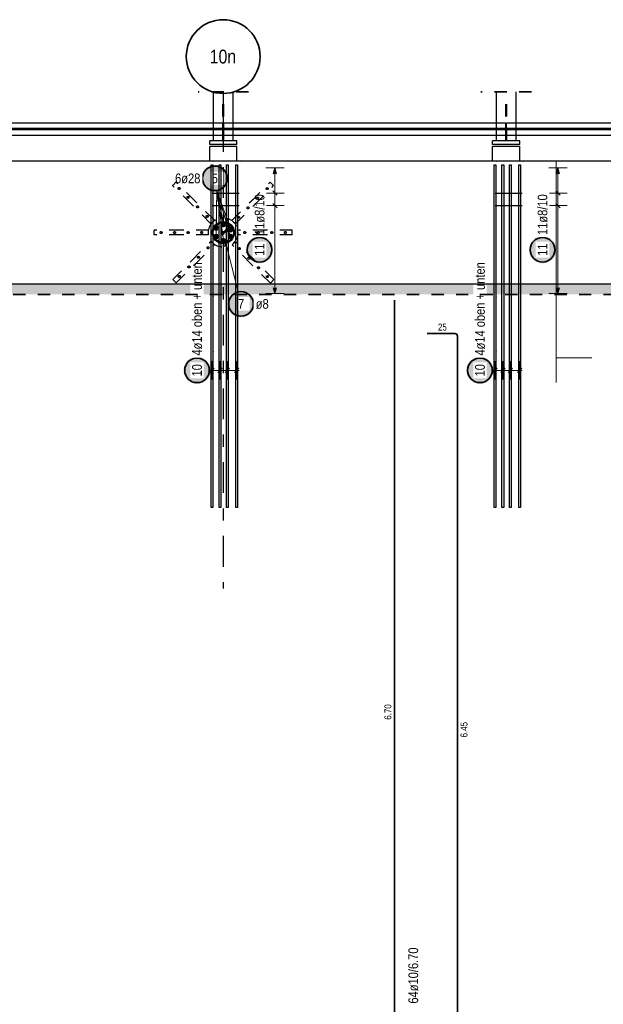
# Model space of a CAD drawing. Header units: millimetres. Extents: x -48 to 49.2, y -6.2 to 26.4.
# Tile 28 of 53: x 15.1 to 19.8, y 11.8 to 19.9. Entities that reach past the tile are written whole.
import ezdxf
from ezdxf.enums import TextEntityAlignment as Align

# ---------------------------------------------------------------- set-up
doc = ezdxf.new("R2010")
doc.units = ezdxf.units.MM
doc.linetypes.add('DASHDOTX2', pattern=[2, 1, -0.5, 0, -0.5])
doc.linetypes.add('HIDDEN', pattern=[0.375, 0.25, -0.125])
for name, color, linetype, lineweight in [('Achsen', 7, 'Continuous', 20), ('Mattenbewehrung', 7, 'Continuous', 20), ('Schraffuren', 7, 'Continuous', 20)]:
    doc.layers.add(name, color=color, linetype=linetype, lineweight=lineweight)
doc.styles.add('Arial Narrow', font='ARIALN.TTF')

msp = doc.modelspace()

# ---------------------------------------------------------------- hatches: boundary and pattern name
at = {"lineweight": 50, "true_color": 0xffffff}
msp.add_hatch(color=7, dxfattribs=at).paths.add_polyline_path([(16.795896, 18.559989), (16.795829, 18.563828), (16.795628, 18.567662), (16.795293, 18.571487), (16.794825, 18.575298), (16.794224, 18.57909), (16.793492, 18.582859), (16.792628, 18.5866), (16.791634, 18.590309), (16.790512, 18.59398), (16.789262, 18.597611), (16.787886, 18.601195), (16.786386, 18.60473), (16.784763, 18.608209), (16.78302, 18.61163), (16.781158, 18.614989), (16.779181, 18.61828), (16.77709, 18.6215), (16.774887, 18.624645), (16.772577, 18.627711), (16.77016, 18.630695), (16.767642, 18.633593), (16.765023, 18.636401), (16.762308, 18.639116), (16.7595, 18.641734), (16.756602, 18.644253), (16.753618, 18.64667), (16.750552, 18.64898), (16.747407, 18.651183), (16.744187, 18.653274), (16.740896, 18.655251), (16.737537, 18.657113), (16.734116, 18.658856), (16.730637, 18.660479), (16.727102, 18.661979), (16.723518, 18.663355), (16.719887, 18.664605), (16.716216, 18.665727), (16.712507, 18.666721), (16.708766, 18.667585), (16.704997, 18.668317), (16.701205, 18.668918), (16.697394, 18.669386), (16.693569, 18.669721), (16.689735, 18.669922), (16.685896, 18.669989), (16.682057, 18.669922), (16.678222, 18.669721), (16.674397, 18.669386), (16.670587, 18.668918), (16.666794, 18.668317), (16.663025, 18.667585), (16.659284, 18.666721), (16.655575, 18.665727), (16.651904, 18.664605), (16.648273, 18.663355), (16.644689, 18.661979), (16.641155, 18.660479), (16.637675, 18.658856), (16.634254, 18.657113), (16.630896, 18.655251), (16.627604, 18.653274), (16.624384, 18.651183), (16.621239, 18.64898), (16.618173, 18.64667), (16.615189, 18.644253), (16.612291, 18.641734), (16.609483, 18.639116), (16.606768, 18.636401), (16.60415, 18.633593), (16.601631, 18.630695), (16.599214, 18.627711), (16.596904, 18.624645), (16.594701, 18.6215), (16.59261, 18.61828), (16.590633, 18.614989), (16.588771, 18.61163), (16.587028, 18.608209), (16.585406, 18.60473), (16.583905, 18.601195), (16.582529, 18.597611), (16.581279, 18.59398), (16.580157, 18.590309), (16.579163, 18.5866), (16.578299, 18.582859), (16.577567, 18.57909), (16.576966, 18.575298), (16.576498, 18.571487), (16.576164, 18.567662), (16.575963, 18.563828), (16.575896, 18.559989), (16.575963, 18.55615), (16.576164, 18.552315), (16.576498, 18.54849), (16.576966, 18.54468), (16.577567, 18.540887), (16.578299, 18.537118), (16.579163, 18.533377), (16.580157, 18.529668), (16.581279, 18.525997), (16.582529, 18.522366), (16.583905, 18.518782), (16.585406, 18.515248), (16.587028, 18.511768), (16.588771, 18.508347), (16.590633, 18.504989), (16.59261, 18.501697), (16.594701, 18.498477), (16.596904, 18.495332), (16.599214, 18.492266), (16.601631, 18.489282), (16.60415, 18.486384), (16.606768, 18.483576), (16.609483, 18.480861), (16.612291, 18.478243), (16.615189, 18.475724), (16.618173, 18.473307), (16.621239, 18.470997), (16.624384, 18.468794), (16.627604, 18.466703), (16.630896, 18.464726), (16.634254, 18.462864), (16.637675, 18.461121), (16.641155, 18.459499), (16.644689, 18.457998), (16.648273, 18.456622), (16.651904, 18.455372), (16.655575, 18.45425), (16.659284, 18.453256), (16.663025, 18.452392), (16.666794, 18.45166), (16.670587, 18.451059), (16.674397, 18.450591), (16.678222, 18.450257), (16.682057, 18.450056), (16.685896, 18.449989), (16.689735, 18.450056), (16.693569, 18.450257), (16.697394, 18.450591), (16.701205, 18.451059), (16.704997, 18.45166), (16.708766, 18.452392), (16.712507, 18.453256), (16.716216, 18.45425), (16.719887, 18.455372), (16.723518, 18.456622), (16.727102, 18.457998), (16.730637, 18.459499), (16.734116, 18.461121), (16.737537, 18.462864), (16.740896, 18.464726), (16.744187, 18.466703), (16.747407, 18.468794), (16.750552, 18.470997), (16.753618, 18.473307), (16.756602, 18.475724), (16.7595, 18.478243), (16.762308, 18.480861), (16.765023, 18.483576), (16.767642, 18.486384), (16.77016, 18.489282), (16.772577, 18.492266), (16.774887, 18.495332), (16.77709, 18.498477), (16.779181, 18.501697), (16.781158, 18.504989), (16.78302, 18.508347), (16.784763, 18.511768), (16.786386, 18.515248), (16.787886, 18.518782), (16.789262, 18.522366), (16.790512, 18.525997), (16.791634, 18.529668), (16.792628, 18.533377), (16.793492, 18.537118), (16.794224, 18.540887), (16.794825, 18.54468), (16.795293, 18.54849), (16.795628, 18.552315)])
at = {"lineweight": 25, "true_color": 0xffffff}
for points in [[(17.008403, 17.53866), (17.008336, 17.542499), (17.008135, 17.546333), (17.0078, 17.550158), (17.007333, 17.553969), (17.006732, 17.557761), (17.005999, 17.56153), (17.005136, 17.565271), (17.004142, 17.56898), (17.003019, 17.572652), (17.001769, 17.576282), (17.000393, 17.579866), (16.998893, 17.583401), (16.99727, 17.586881), (16.995527, 17.590302), (16.993666, 17.59366), (16.991688, 17.596951), (16.989597, 17.600171), (16.987395, 17.603316), (16.985084, 17.606382), (16.982668, 17.609366), (16.980149, 17.612264), (16.97753, 17.615072), (16.974816, 17.617787), (16.972007, 17.620406), (16.96911, 17.622925), (16.966126, 17.625341), (16.963059, 17.627652), (16.959914, 17.629854), (16.956694, 17.631945), (16.953403, 17.633922), (16.950045, 17.635784), (16.946624, 17.637527), (16.943144, 17.63915), (16.93961, 17.64065), (16.936025, 17.642026), (16.932395, 17.643276), (16.928723, 17.644398), (16.925014, 17.645392), (16.921273, 17.646256), (16.917504, 17.646989), (16.913712, 17.647589), (16.909901, 17.648057), (16.906076, 17.648392), (16.902242, 17.648593), (16.898403, 17.64866), (16.894564, 17.648593), (16.89073, 17.648392), (16.886905, 17.648057), (16.883094, 17.647589), (16.879302, 17.646989), (16.875533, 17.646256), (16.871792, 17.645392), (16.868083, 17.644398), (16.864411, 17.643276), (16.860781, 17.642026), (16.857196, 17.64065), (16.853662, 17.63915), (16.850182, 17.637527), (16.846761, 17.635784), (16.843403, 17.633922), (16.840112, 17.631945), (16.836892, 17.629854), (16.833747, 17.627652), (16.83068, 17.625341), (16.827696, 17.622925), (16.824799, 17.620406), (16.821991, 17.617787), (16.819276, 17.615072), (16.816657, 17.612264), (16.814138, 17.609366), (16.811722, 17.606382), (16.809411, 17.603316), (16.807209, 17.600171), (16.805118, 17.596951), (16.80314, 17.59366), (16.801279, 17.590302), (16.799536, 17.586881), (16.797913, 17.583401), (16.796413, 17.579866), (16.795037, 17.576282), (16.793787, 17.572652), (16.792664, 17.56898), (16.791671, 17.565271), (16.790807, 17.56153), (16.790074, 17.557761), (16.789474, 17.553969), (16.789006, 17.550158), (16.788671, 17.546333), (16.78847, 17.542499), (16.788403, 17.53866), (16.78847, 17.534821), (16.788671, 17.530986), (16.789006, 17.527162), (16.789474, 17.523351), (16.790074, 17.519558), (16.790807, 17.515789), (16.791671, 17.512048), (16.792664, 17.50834), (16.793787, 17.504668), (16.795037, 17.501037), (16.796413, 17.497453), (16.797913, 17.493919), (16.799536, 17.490439), (16.801279, 17.487018), (16.80314, 17.48366), (16.805118, 17.480369), (16.807209, 17.477148), (16.809411, 17.474003), (16.811722, 17.470937), (16.814138, 17.467953), (16.816657, 17.465055), (16.819276, 17.462247), (16.821991, 17.459532), (16.824799, 17.456914), (16.827696, 17.454395), (16.83068, 17.451978), (16.833747, 17.449668), (16.836892, 17.447466), (16.840112, 17.445374), (16.843403, 17.443397), (16.846761, 17.441535), (16.850182, 17.439792), (16.853662, 17.43817), (16.857196, 17.436669), (16.860781, 17.435293), (16.864411, 17.434043), (16.868083, 17.432921), (16.871792, 17.431927), (16.875533, 17.431063), (16.879302, 17.430331), (16.883094, 17.42973), (16.886905, 17.429262), (16.89073, 17.428928), (16.894564, 17.428727), (16.898403, 17.42866), (16.902242, 17.428727), (16.906076, 17.428928), (16.909901, 17.429262), (16.913712, 17.42973), (16.917504, 17.430331), (16.921273, 17.431063), (16.925014, 17.431927), (16.928723, 17.432921), (16.932395, 17.434043), (16.936025, 17.435293), (16.93961, 17.436669), (16.943144, 17.43817), (16.946624, 17.439792), (16.950045, 17.441535), (16.953403, 17.443397), (16.956694, 17.445374), (16.959914, 17.447466), (16.963059, 17.449668), (16.966126, 17.451978), (16.96911, 17.454395), (16.972007, 17.456914), (16.974816, 17.459532), (16.97753, 17.462247), (16.980149, 17.465055), (16.982668, 17.467953), (16.985084, 17.470937), (16.987395, 17.474003), (16.989597, 17.477148), (16.991688, 17.480369), (16.993666, 17.48366), (16.995527, 17.487018), (16.99727, 17.490439), (16.998893, 17.493919), (17.000393, 17.497453), (17.001769, 17.501037), (17.003019, 17.504668), (17.004142, 17.50834), (17.005136, 17.512048), (17.005999, 17.515789), (17.006732, 17.519558), (17.007333, 17.523351), (17.0078, 17.527162), (17.008135, 17.530986)], [(16.650809, 16.998119), (16.650742, 17.001958), (16.650541, 17.005792), (16.650207, 17.009617), (16.649739, 17.013428), (16.649138, 17.01722), (16.648405, 17.020989), (16.647542, 17.02473), (16.646548, 17.028439), (16.645425, 17.032111), (16.644175, 17.035741), (16.642799, 17.039326), (16.641299, 17.04286), (16.639676, 17.04634), (16.637933, 17.049761), (16.636072, 17.053119), (16.634094, 17.05641), (16.632003, 17.05963), (16.629801, 17.062775), (16.62749, 17.065842), (16.625074, 17.068826), (16.622555, 17.071723), (16.619936, 17.074531), (16.617222, 17.077246), (16.614413, 17.079865), (16.611516, 17.082384), (16.608532, 17.0848), (16.605465, 17.087111), (16.60232, 17.089313), (16.5991, 17.091404), (16.595809, 17.093382), (16.592451, 17.095243), (16.58903, 17.096986), (16.58555, 17.098609), (16.582016, 17.100109), (16.578431, 17.101485), (16.574801, 17.102735), (16.571129, 17.103858), (16.567421, 17.104851), (16.563679, 17.105715), (16.55991, 17.106448), (16.556118, 17.107048), (16.552307, 17.107516), (16.548482, 17.107851), (16.544648, 17.108052), (16.540809, 17.108119), (16.53697, 17.108052), (16.533136, 17.107851), (16.529311, 17.107516), (16.5255, 17.107048), (16.521708, 17.106448), (16.517939, 17.105715), (16.514198, 17.104851), (16.510489, 17.103858), (16.506817, 17.102735), (16.503187, 17.101485), (16.499602, 17.100109), (16.496068, 17.098609), (16.492588, 17.096986), (16.489167, 17.095243), (16.485809, 17.093382), (16.482518, 17.091404), (16.479298, 17.089313), (16.476153, 17.087111), (16.473086, 17.0848), (16.470102, 17.082384), (16.467205, 17.079865), (16.464397, 17.077246), (16.461682, 17.074531), (16.459063, 17.071723), (16.456544, 17.068826), (16.454128, 17.065842), (16.451817, 17.062775), (16.449615, 17.05963), (16.447524, 17.05641), (16.445546, 17.053119), (16.443685, 17.049761), (16.441942, 17.04634), (16.440319, 17.04286), (16.438819, 17.039326), (16.437443, 17.035741), (16.436193, 17.032111), (16.43507, 17.028439), (16.434077, 17.02473), (16.433213, 17.020989), (16.43248, 17.01722), (16.43188, 17.013428), (16.431412, 17.009617), (16.431077, 17.005792), (16.430876, 17.001958), (16.430809, 16.998119), (16.430876, 16.99428), (16.431077, 16.990446), (16.431412, 16.986621), (16.43188, 16.98281), (16.43248, 16.979018), (16.433213, 16.975249), (16.434077, 16.971508), (16.43507, 16.967799), (16.436193, 16.964127), (16.437443, 16.960497), (16.438819, 16.956912), (16.440319, 16.953378), (16.441942, 16.949898), (16.443685, 16.946477), (16.445546, 16.943119), (16.447524, 16.939828), (16.449615, 16.936608), (16.451817, 16.933463), (16.454128, 16.930396), (16.456544, 16.927412), (16.459063, 16.924515), (16.461682, 16.921707), (16.464397, 16.918992), (16.467205, 16.916373), (16.470102, 16.913854), (16.473086, 16.911438), (16.476153, 16.909127), (16.479298, 16.906925), (16.482518, 16.904834), (16.485809, 16.902856), (16.489167, 16.900995), (16.492588, 16.899252), (16.496068, 16.897629), (16.499602, 16.896129), (16.503187, 16.894753), (16.506817, 16.893503), (16.510489, 16.89238), (16.514198, 16.891386), (16.517939, 16.890523), (16.521708, 16.88979), (16.5255, 16.889189), (16.529311, 16.888722), (16.533136, 16.888387), (16.53697, 16.888186), (16.540809, 16.888119), (16.544648, 16.888186), (16.548482, 16.888387), (16.552307, 16.888722), (16.556118, 16.889189), (16.55991, 16.88979), (16.563679, 16.890523), (16.567421, 16.891386), (16.571129, 16.89238), (16.574801, 16.893503), (16.578431, 16.894753), (16.582016, 16.896129), (16.58555, 16.897629), (16.58903, 16.899252), (16.592451, 16.900995), (16.595809, 16.902856), (16.5991, 16.904834), (16.60232, 16.906925), (16.605465, 16.909127), (16.608532, 16.911438), (16.611516, 16.913854), (16.614413, 16.916373), (16.617222, 16.918992), (16.619936, 16.921707), (16.622555, 16.924515), (16.625074, 16.927412), (16.62749, 16.930396), (16.629801, 16.933463), (16.632003, 16.936608), (16.634094, 16.939828), (16.636072, 16.943119), (16.637933, 16.946477), (16.639676, 16.949898), (16.641299, 16.953378), (16.642799, 16.956912), (16.644175, 16.960497), (16.645425, 16.964127), (16.646548, 16.967799), (16.647542, 16.971508), (16.648405, 16.975249), (16.649138, 16.979018), (16.649739, 16.98281), (16.650207, 16.986621), (16.650541, 16.990446)], [(18.950805, 16.998119), (18.950738, 17.001958), (18.950537, 17.005792), (18.950203, 17.009617), (18.949735, 17.013428), (18.949134, 17.01722), (18.948402, 17.020989), (18.947538, 17.02473), (18.946544, 17.028439), (18.945422, 17.032111), (18.944172, 17.035741), (18.942796, 17.039326), (18.941295, 17.04286), (18.939673, 17.04634), (18.93793, 17.049761), (18.936068, 17.053119), (18.934091, 17.05641), (18.931999, 17.05963), (18.929797, 17.062775), (18.927487, 17.065842), (18.92507, 17.068826), (18.922551, 17.071723), (18.919933, 17.074531), (18.917218, 17.077246), (18.91441, 17.079865), (18.911512, 17.082384), (18.908528, 17.0848), (18.905462, 17.087111), (18.902317, 17.089313), (18.899096, 17.091404), (18.895805, 17.093382), (18.892447, 17.095243), (18.889026, 17.096986), (18.885546, 17.098609), (18.882012, 17.100109), (18.878428, 17.101485), (18.874797, 17.102735), (18.871125, 17.103858), (18.867417, 17.104851), (18.863676, 17.105715), (18.859907, 17.106448), (18.856114, 17.107048), (18.852303, 17.107516), (18.848479, 17.107851), (18.844644, 17.108052), (18.840805, 17.108119), (18.836966, 17.108052), (18.833132, 17.107851), (18.829307, 17.107516), (18.825496, 17.107048), (18.821704, 17.106448), (18.817935, 17.105715), (18.814194, 17.104851), (18.810485, 17.103858), (18.806813, 17.102735), (18.803183, 17.101485), (18.799599, 17.100109), (18.796064, 17.098609), (18.792585, 17.096986), (18.789163, 17.095243), (18.785805, 17.093382), (18.782514, 17.091404), (18.779294, 17.089313), (18.776149, 17.087111), (18.773083, 17.0848), (18.770099, 17.082384), (18.767201, 17.079865), (18.764393, 17.077246), (18.761678, 17.074531), (18.759059, 17.071723), (18.75654, 17.068826), (18.754124, 17.065842), (18.751813, 17.062775), (18.749611, 17.05963), (18.74752, 17.05641), (18.745543, 17.053119), (18.743681, 17.049761), (18.741938, 17.04634), (18.740315, 17.04286), (18.738815, 17.039326), (18.737439, 17.035741), (18.736189, 17.032111), (18.735067, 17.028439), (18.734073, 17.02473), (18.733209, 17.020989), (18.732476, 17.01722), (18.731876, 17.013428), (18.731408, 17.009617), (18.731073, 17.005792), (18.730872, 17.001958), (18.730805, 16.998119), (18.730872, 16.99428), (18.731073, 16.990446), (18.731408, 16.986621), (18.731876, 16.98281), (18.732476, 16.979018), (18.733209, 16.975249), (18.734073, 16.971508), (18.735067, 16.967799), (18.736189, 16.964127), (18.737439, 16.960497), (18.738815, 16.956912), (18.740315, 16.953378), (18.741938, 16.949898), (18.743681, 16.946477), (18.745543, 16.943119), (18.74752, 16.939828), (18.749611, 16.936608), (18.751813, 16.933463), (18.754124, 16.930396), (18.75654, 16.927412), (18.759059, 16.924515), (18.761678, 16.921707), (18.764393, 16.918992), (18.767201, 16.916373), (18.770099, 16.913854), (18.773083, 16.911438), (18.776149, 16.909127), (18.779294, 16.906925), (18.782514, 16.904834), (18.785805, 16.902856), (18.789163, 16.900995), (18.792585, 16.899252), (18.796064, 16.897629), (18.799599, 16.896129), (18.803183, 16.894753), (18.806813, 16.893503), (18.810485, 16.89238), (18.814194, 16.891386), (18.817935, 16.890523), (18.821704, 16.88979), (18.825496, 16.889189), (18.829307, 16.888722), (18.833132, 16.888387), (18.836966, 16.888186), (18.840805, 16.888119), (18.844644, 16.888186), (18.848479, 16.888387), (18.852303, 16.888722), (18.856114, 16.889189), (18.859907, 16.88979), (18.863676, 16.890523), (18.867417, 16.891386), (18.871125, 16.89238), (18.874797, 16.893503), (18.878428, 16.894753), (18.882012, 16.896129), (18.885546, 16.897629), (18.889026, 16.899252), (18.892447, 16.900995), (18.895805, 16.902856), (18.899096, 16.904834), (18.902317, 16.906925), (18.905462, 16.909127), (18.908528, 16.911438), (18.911512, 16.913854), (18.91441, 16.916373), (18.917218, 16.918992), (18.919933, 16.921707), (18.922551, 16.924515), (18.92507, 16.927412), (18.927487, 16.930396), (18.929797, 16.933463), (18.931999, 16.936608), (18.934091, 16.939828), (18.936068, 16.943119), (18.93793, 16.946477), (18.939673, 16.949898), (18.941295, 16.953378), (18.942796, 16.956912), (18.944172, 16.960497), (18.945422, 16.964127), (18.946544, 16.967799), (18.947538, 16.971508), (18.948402, 16.975249), (18.949134, 16.979018), (18.949735, 16.98281), (18.950203, 16.986621), (18.950537, 16.990446)]]:
    msp.add_hatch(color=7, dxfattribs=at).paths.add_polyline_path(points)
at = {"layer": 'Schraffuren', "lineweight": 25, "true_color": 0xffffff}
for points in [[(17.159323, 17.979345), (17.159256, 17.983184), (17.159055, 17.987019), (17.15872, 17.990843), (17.158252, 17.994654), (17.157652, 17.998447), (17.156919, 18.002216), (17.156055, 18.005957), (17.155062, 18.009665), (17.153939, 18.013337), (17.152689, 18.016968), (17.151313, 18.020552), (17.149813, 18.024086), (17.14819, 18.027566), (17.146447, 18.030987), (17.144586, 18.034345), (17.142608, 18.037636), (17.140517, 18.040857), (17.138315, 18.044002), (17.136004, 18.047068), (17.133588, 18.050052), (17.131069, 18.05295), (17.12845, 18.055758), (17.125735, 18.058473), (17.122927, 18.061091), (17.120029, 18.06361), (17.117046, 18.066027), (17.113979, 18.068337), (17.110834, 18.070539), (17.107614, 18.072631), (17.104323, 18.074608), (17.100965, 18.07647), (17.097544, 18.078213), (17.094064, 18.079835), (17.09053, 18.081336), (17.086945, 18.082712), (17.083315, 18.083962), (17.079643, 18.085084), (17.075934, 18.086078), (17.072193, 18.086942), (17.068424, 18.087674), (17.064632, 18.088275), (17.060821, 18.088743), (17.056996, 18.089077), (17.053162, 18.089278), (17.049323, 18.089345), (17.045484, 18.089278), (17.04165, 18.089077), (17.037825, 18.088743), (17.034014, 18.088275), (17.030222, 18.087674), (17.026453, 18.086942), (17.022711, 18.086078), (17.019003, 18.085084), (17.015331, 18.083962), (17.011701, 18.082712), (17.008116, 18.081336), (17.004582, 18.079835), (17.001102, 18.078213), (16.997681, 18.07647), (16.994323, 18.074608), (16.991032, 18.072631), (16.987812, 18.070539), (16.984666, 18.068337), (16.9816, 18.066027), (16.978616, 18.06361), (16.975718, 18.061091), (16.97291, 18.058473), (16.970195, 18.055758), (16.967577, 18.05295), (16.965058, 18.050052), (16.962642, 18.047068), (16.960331, 18.044002), (16.958129, 18.040857), (16.956038, 18.037636), (16.95406, 18.034345), (16.952199, 18.030987), (16.950455, 18.027566), (16.948833, 18.024086), (16.947333, 18.020552), (16.945957, 18.016968), (16.944707, 18.013337), (16.943584, 18.009665), (16.94259, 18.005957), (16.941727, 18.002216), (16.940994, 17.998447), (16.940393, 17.994654), (16.939925, 17.990843), (16.939591, 17.987019), (16.93939, 17.983184), (16.939323, 17.979345), (16.93939, 17.975506), (16.939591, 17.971672), (16.939925, 17.967847), (16.940393, 17.964036), (16.940994, 17.960244), (16.941727, 17.956475), (16.94259, 17.952734), (16.943584, 17.949025), (16.944707, 17.945353), (16.945957, 17.941723), (16.947333, 17.938139), (16.948833, 17.934604), (16.950455, 17.931124), (16.952199, 17.927703), (16.95406, 17.924345), (16.956038, 17.921054), (16.958129, 17.917834), (16.960331, 17.914689), (16.962642, 17.911623), (16.965058, 17.908639), (16.967577, 17.905741), (16.970195, 17.902933), (16.97291, 17.900218), (16.975718, 17.897599), (16.978616, 17.89508), (16.9816, 17.892664), (16.984666, 17.890353), (16.987812, 17.888151), (16.991032, 17.88606), (16.994323, 17.884083), (16.997681, 17.882221), (17.001102, 17.880478), (17.004582, 17.878855), (17.008116, 17.877355), (17.011701, 17.875979), (17.015331, 17.874729), (17.019003, 17.873607), (17.022711, 17.872613), (17.026453, 17.871749), (17.030222, 17.871016), (17.034014, 17.870416), (17.037825, 17.869948), (17.04165, 17.869613), (17.045484, 17.869412), (17.049323, 17.869345), (17.053162, 17.869412), (17.056996, 17.869613), (17.060821, 17.869948), (17.064632, 17.870416), (17.068424, 17.871016), (17.072193, 17.871749), (17.075934, 17.872613), (17.079643, 17.873607), (17.083315, 17.874729), (17.086945, 17.875979), (17.09053, 17.877355), (17.094064, 17.878855), (17.097544, 17.880478), (17.100965, 17.882221), (17.104323, 17.884083), (17.107614, 17.88606), (17.110834, 17.888151), (17.113979, 17.890353), (17.117046, 17.892664), (17.120029, 17.89508), (17.122927, 17.897599), (17.125735, 17.900218), (17.12845, 17.902933), (17.131069, 17.905741), (17.133588, 17.908639), (17.136004, 17.911623), (17.138315, 17.914689), (17.140517, 17.917834), (17.142608, 17.921054), (17.144586, 17.924345), (17.146447, 17.927703), (17.14819, 17.931124), (17.149813, 17.934604), (17.151313, 17.938139), (17.152689, 17.941723), (17.153939, 17.945353), (17.155062, 17.949025), (17.156055, 17.952734), (17.156919, 17.956475), (17.157652, 17.960244), (17.158252, 17.964036), (17.15872, 17.967847), (17.159055, 17.971672)], [(19.459319, 17.979345), (19.459252, 17.983184), (19.459051, 17.987019), (19.458716, 17.990843), (19.458249, 17.994654), (19.457648, 17.998447), (19.456915, 18.002216), (19.456052, 18.005957), (19.455058, 18.009665), (19.453935, 18.013337), (19.452685, 18.016968), (19.451309, 18.020552), (19.449809, 18.024086), (19.448186, 18.027566), (19.446443, 18.030987), (19.444582, 18.034345), (19.442604, 18.037636), (19.440513, 18.040857), (19.438311, 18.044002), (19.436, 18.047068), (19.433584, 18.050052), (19.431065, 18.05295), (19.428446, 18.055758), (19.425731, 18.058473), (19.422923, 18.061091), (19.420026, 18.06361), (19.417042, 18.066027), (19.413975, 18.068337), (19.41083, 18.070539), (19.40761, 18.072631), (19.404319, 18.074608), (19.400961, 18.07647), (19.39754, 18.078213), (19.39406, 18.079835), (19.390526, 18.081336), (19.386941, 18.082712), (19.383311, 18.083962), (19.379639, 18.085084), (19.37593, 18.086078), (19.372189, 18.086942), (19.36842, 18.087674), (19.364628, 18.088275), (19.360817, 18.088743), (19.356992, 18.089077), (19.353158, 18.089278), (19.349319, 18.089345), (19.34548, 18.089278), (19.341646, 18.089077), (19.337821, 18.088743), (19.33401, 18.088275), (19.330218, 18.087674), (19.326449, 18.086942), (19.322708, 18.086078), (19.318999, 18.085084), (19.315327, 18.083962), (19.311697, 18.082712), (19.308112, 18.081336), (19.304578, 18.079835), (19.301098, 18.078213), (19.297677, 18.07647), (19.294319, 18.074608), (19.291028, 18.072631), (19.287808, 18.070539), (19.284663, 18.068337), (19.281596, 18.066027), (19.278612, 18.06361), (19.275715, 18.061091), (19.272907, 18.058473), (19.270192, 18.055758), (19.267573, 18.05295), (19.265054, 18.050052), (19.262638, 18.047068), (19.260327, 18.044002), (19.258125, 18.040857), (19.256034, 18.037636), (19.254056, 18.034345), (19.252195, 18.030987), (19.250452, 18.027566), (19.248829, 18.024086), (19.247329, 18.020552), (19.245953, 18.016968), (19.244703, 18.013337), (19.24358, 18.009665), (19.242586, 18.005957), (19.241723, 18.002216), (19.24099, 17.998447), (19.24039, 17.994654), (19.239922, 17.990843), (19.239587, 17.987019), (19.239386, 17.983184), (19.239319, 17.979345), (19.239386, 17.975506), (19.239587, 17.971672), (19.239922, 17.967847), (19.24039, 17.964036), (19.24099, 17.960244), (19.241723, 17.956475), (19.242586, 17.952734), (19.24358, 17.949025), (19.244703, 17.945353), (19.245953, 17.941723), (19.247329, 17.938139), (19.248829, 17.934604), (19.250452, 17.931124), (19.252195, 17.927703), (19.254056, 17.924345), (19.256034, 17.921054), (19.258125, 17.917834), (19.260327, 17.914689), (19.262638, 17.911623), (19.265054, 17.908639), (19.267573, 17.905741), (19.270192, 17.902933), (19.272907, 17.900218), (19.275715, 17.897599), (19.278612, 17.89508), (19.281596, 17.892664), (19.284663, 17.890353), (19.287808, 17.888151), (19.291028, 17.88606), (19.294319, 17.884083), (19.297677, 17.882221), (19.301098, 17.880478), (19.304578, 17.878855), (19.308112, 17.877355), (19.311697, 17.875979), (19.315327, 17.874729), (19.318999, 17.873607), (19.322708, 17.872613), (19.326449, 17.871749), (19.330218, 17.871016), (19.33401, 17.870416), (19.337821, 17.869948), (19.341646, 17.869613), (19.34548, 17.869412), (19.349319, 17.869345), (19.353158, 17.869412), (19.356992, 17.869613), (19.360817, 17.869948), (19.364628, 17.870416), (19.36842, 17.871016), (19.372189, 17.871749), (19.37593, 17.872613), (19.379639, 17.873607), (19.383311, 17.874729), (19.386941, 17.875979), (19.390526, 17.877355), (19.39406, 17.878855), (19.39754, 17.880478), (19.400961, 17.882221), (19.404319, 17.884083), (19.40761, 17.88606), (19.41083, 17.888151), (19.413975, 17.890353), (19.417042, 17.892664), (19.420026, 17.89508), (19.422923, 17.897599), (19.425731, 17.900218), (19.428446, 17.902933), (19.431065, 17.905741), (19.433584, 17.908639), (19.436, 17.911623), (19.438311, 17.914689), (19.440513, 17.917834), (19.442604, 17.921054), (19.444582, 17.924345), (19.446443, 17.927703), (19.448186, 17.931124), (19.449809, 17.934604), (19.451309, 17.938139), (19.452685, 17.941723), (19.453935, 17.945353), (19.455058, 17.949025), (19.456052, 17.952734), (19.456915, 17.956475), (19.457648, 17.960244), (19.458249, 17.964036), (19.458716, 17.967847), (19.459051, 17.971672)]]:
    msp.add_hatch(color=7, dxfattribs=at).paths.add_polyline_path(points)
at = {"layer": 'Schraffuren', "lineweight": 25, "true_color": 0xd7ffd7}
msp.add_hatch(color=254, dxfattribs=at).paths.add_polyline_path([(21.821075, 17.699138), (21.821075, 17.615698), (13.737759, 17.615698), (13.737759, 17.449131), (13.578771, 17.449131), (13.578771, 17.699135)])

# ---------------------------------------------------------------- linework, layer by layer
at = {"color": 2, "linetype": 'HIDDEN', "lineweight": 35, "ltscale": 0.25}
for p, q in [((16.959188, 19.264521), (16.549188, 19.264521)), ((19.259185, 19.264521), (18.849185, 19.264521))]:
    msp.add_line(p, q, dxfattribs=at)
at = {"color": 3, "linetype": 'Continuous', "lineweight": 25}
for p, q in [((16.674188, 18.864135), (16.674188, 19.264521)), ((16.834188, 18.864135), (16.834188, 19.264521)), ((18.974185, 18.864135), (18.974185, 19.264521)), ((19.134185, 18.864135), (19.134185, 19.264521)), ((16.674188, 19.009135), (14.533821, 19.009135)), ((18.974185, 19.009135), (16.834188, 19.009135)), ((21.273833, 19.009135), (19.134185, 19.009135)), ((16.674188, 18.964635), (14.533821, 18.964635)), ((16.674188, 18.953635), (14.533821, 18.953635)), ((16.674188, 18.909135), (14.533821, 18.909135)), ((18.974185, 18.964635), (16.834188, 18.964635)), ((18.974185, 18.953635), (16.834188, 18.953635)), ((18.974185, 18.909135), (16.834188, 18.909135)), ((21.273833, 18.964635), (19.134185, 18.964635)), ((21.273833, 18.953635), (19.134185, 18.953635)), ((21.273833, 18.909135), (19.134185, 18.909135)), ((16.674188, 18.864135), (16.643825, 18.864135)), ((16.643825, 18.834135), (16.643825, 18.864135)), ((16.863825, 18.834135), (16.643825, 18.834135)), ((16.834188, 18.864135), (16.674188, 18.864135)), ((16.863825, 18.864135), (16.834188, 18.864135)), ((16.863825, 18.834135), (16.863825, 18.864135)), ((18.974185, 18.864135), (18.943821, 18.864135)), ((18.943821, 18.834135), (18.943821, 18.864135)), ((19.163821, 18.834135), (18.943821, 18.834135)), ((19.134185, 18.864135), (18.974185, 18.864135)), ((19.163821, 18.864135), (19.134185, 18.864135)), ((19.163821, 18.834135), (19.163821, 18.864135)), ((16.863825, 18.819135), (16.643825, 18.819135)), ((16.643825, 18.699135), (16.643825, 18.819135)), ((16.863825, 18.699135), (16.863825, 18.819135)), ((19.163821, 18.819135), (18.943821, 18.819135)), ((18.943821, 18.699135), (18.943821, 18.819135)), ((19.163821, 18.699135), (19.163821, 18.819135)), ((21.821075, 18.699135), (12.278771, 18.699135)), ((16.656825, 18.669135), (16.670825, 18.669135)), ((16.719825, 18.669135), (16.733825, 18.669135)), ((16.780825, 18.669135), (16.794825, 18.669135)), ((16.780825, 15.883135), (16.780825, 18.669135)), ((16.794825, 18.669135), (16.794825, 15.883135)), ((16.856825, 18.669135), (16.870825, 18.669135)), ((18.956821, 18.669135), (18.970821, 18.669135)), ((18.956821, 15.883135), (18.956821, 18.669135)), ((18.970821, 18.669135), (18.970821, 15.883135)), ((19.019821, 18.669135), (19.033821, 18.669135)), ((19.019821, 15.883135), (19.019821, 18.669135)), ((19.033821, 18.669135), (19.033821, 15.883135)), ((19.080821, 18.669135), (19.094821, 18.669135)), ((19.080821, 15.883135), (19.080821, 18.669135)), ((19.094821, 18.669135), (19.094821, 15.883135)), ((19.156821, 18.669135), (19.170821, 18.669135)), ((19.156821, 15.883135), (19.156821, 18.669135)), ((19.170821, 18.669135), (19.170821, 15.883135)), ((16.733382, 18.121219), (16.83568, 18.14863)), ((16.733382, 18.121219), (16.735453, 18.113492)), ((16.735453, 18.113492), (16.837751, 18.140902)), ((16.813546, 18.181324), (16.741084, 18.104087)), ((16.746919, 18.098613), (16.741084, 18.104087)), ((16.81938, 18.175851), (16.746919, 18.098613)), ((16.792536, 18.058056), (16.760262, 18.004534)), ((16.681503, 17.015797), (16.646147, 16.980441)), ((16.744503, 17.015797), (16.709147, 16.980441)), ((16.805503, 17.015797), (16.770147, 16.980441)), ((16.881502, 17.015797), (16.846147, 16.980441)), ((18.981499, 17.015797), (18.946144, 16.980441)), ((19.044499, 17.015797), (19.009144, 16.980441)), ((19.105499, 17.015797), (19.070143, 16.980441)), ((19.181499, 17.015797), (19.146143, 16.980441)), ((16.670825, 15.883135), (16.656825, 15.883135)), ((16.733825, 15.883135), (16.719825, 15.883135)), ((16.794825, 15.883135), (16.780825, 15.883135)), ((16.870825, 15.883135), (16.856825, 15.883135)), ((18.970821, 15.883135), (18.956821, 15.883135)), ((19.033821, 15.883135), (19.019821, 15.883135)), ((19.094821, 15.883135), (19.080821, 15.883135)), ((19.170821, 15.883135), (19.156821, 15.883135))]:
    msp.add_line(p, q, dxfattribs=at)
at = {"color": 3, "linetype": 'HIDDEN', "lineweight": 25, "ltscale": 0.25}
for p, q in [((16.750438, 18.864135), (16.750438, 19.264521)), ((16.757938, 18.864135), (16.757938, 19.264521)), ((19.050435, 18.864135), (19.050435, 19.264521)), ((19.057935, 18.864135), (19.057935, 19.264521)), ((16.750638, 19.009135), (16.674188, 19.009135)), ((16.750638, 18.964635), (16.750638, 19.009135)), ((16.834188, 19.009135), (16.757735, 19.009135)), ((16.757735, 18.964635), (16.757735, 19.009135)), ((19.050635, 19.009135), (18.974185, 19.009135)), ((19.050635, 18.964635), (19.050635, 19.009135)), ((19.134185, 19.009135), (19.057746, 19.009135)), ((19.057746, 18.964635), (19.057746, 19.009135)), ((16.750638, 18.964635), (16.674188, 18.964635)), ((16.750638, 18.953635), (16.674188, 18.953635)), ((16.750638, 18.909135), (16.674188, 18.909135)), ((16.750638, 18.953635), (16.750638, 18.964635)), ((16.750638, 18.909135), (16.750638, 18.953635)), ((16.834188, 18.964635), (16.757735, 18.964635)), ((16.757735, 18.953635), (16.757735, 18.964635)), ((16.834188, 18.953635), (16.757735, 18.953635)), ((16.757735, 18.909135), (16.757735, 18.953635)), ((16.834188, 18.909135), (16.757735, 18.909135)), ((19.050635, 18.964635), (18.974185, 18.964635)), ((19.050635, 18.953635), (18.974185, 18.953635)), ((19.050635, 18.909135), (18.974185, 18.909135)), ((19.050635, 18.953635), (19.050635, 18.964635)), ((19.050635, 18.909135), (19.050635, 18.953635)), ((19.134185, 18.964635), (19.057746, 18.964635)), ((19.057746, 18.953635), (19.057746, 18.964635)), ((19.134185, 18.953635), (19.057746, 18.953635)), ((19.057746, 18.909135), (19.057746, 18.953635)), ((19.134185, 18.909135), (19.057746, 18.909135)), ((16.653416, 18.191256), (16.497852, 18.34682)), ((16.6817, 18.21954), (16.526137, 18.375104)), ((16.653416, 18.191256), (16.6817, 18.21954)), ((16.85282, 18.189842), (16.824536, 18.218126)), ((16.413825, 18.139131), (16.193825, 18.139131)), ((16.193825, 18.099131), (16.193825, 18.139131)), ((16.633825, 18.139131), (16.413825, 18.139131)), ((16.633825, 18.099131), (16.633825, 18.139131)), ((16.873825, 18.099131), (16.873825, 18.139131)), ((17.313825, 18.099131), (17.313825, 18.139131)), ((16.413825, 18.099131), (16.193825, 18.099131)), ((16.633825, 18.099131), (16.413825, 18.099131)), ((16.683114, 18.020136), (16.65483, 18.048421)), ((16.82595, 18.018722), (16.854234, 18.047006)), ((17.137077, 17.707595), (16.981513, 17.863159)), ((17.165361, 17.735879), (17.009798, 17.891443)), ((16.371987, 17.709009), (16.343703, 17.737294)), ((17.137077, 17.707595), (17.165361, 17.735879))]:
    msp.add_line(p, q, dxfattribs=at)
at = {"color": 5, "linetype": 'Continuous', "lineweight": 18}
for p, q in [((16.696295, 18.087007), (16.701369, 18.461193)), ((16.696823, 18.155584), (16.701369, 18.461193)), ((16.754869, 18.053371), (16.701369, 18.461193)), ((16.812649, 18.086963), (16.701369, 18.461193)), ((16.81661, 18.141704), (16.701369, 18.461193)), ((16.755449, 18.184438), (16.701369, 18.461193)), ((16.874364, 17.635727), (16.77039, 18.055562)), ((16.663825, 17.073119), (16.663825, 16.923119)), ((16.726825, 17.073119), (16.726825, 16.923119)), ((16.787825, 17.073119), (16.787825, 16.923119)), ((16.863825, 17.073119), (16.863825, 16.923119)), ((18.963821, 17.073119), (18.963821, 16.923119)), ((19.026821, 17.073119), (19.026821, 16.923119)), ((19.087821, 17.073119), (19.087821, 16.923119)), ((19.163821, 17.073119), (19.163821, 16.923119)), ((16.640809, 16.998119), (16.643825, 16.998119)), ((16.643825, 16.998119), (16.883825, 16.998119)), ((18.940805, 16.998119), (18.943821, 16.998119)), ((18.943821, 16.998119), (19.183821, 16.998119))]:
    msp.add_line(p, q, dxfattribs=at)
at = {"color": 2, "linetype": 'Continuous', "lineweight": 35}
for centre in [(16.685896, 18.559989), (16.898403, 17.53866), (16.540809, 16.998119), (18.840805, 16.998119)]:
    msp.add_circle(centre, 0.1, dxfattribs=at)
at = {"color": 3, "linetype": 'HIDDEN', "lineweight": 25, "ltscale": 0.25}
for centre, radius in [((16.467447, 18.40551), 0.008), ((16.545229, 18.327728), 0.008), ((16.62301, 18.249946), 0.008), ((16.753825, 18.119131), 0.12), ((16.877569, 18.242875), 0.008), ((16.248825, 18.119131), 0.008), ((16.358825, 18.119131), 0.008), ((16.468825, 18.119131), 0.008), ((16.578825, 18.119131), 0.008), ((16.928825, 18.119131), 0.008), ((17.258825, 18.119131), 0.008), ((16.88464, 17.988317), 0.008), ((17.040203, 17.832753), 0.008), ((16.396736, 17.762042), 0.008), ((17.112328, 17.760628), 0.008)]:
    msp.add_circle(centre, radius, dxfattribs=at)
at = {"color": 3, "linetype": 'Continuous', "lineweight": 25}
for radius in [0.09001, 0.08201]:
    msp.add_circle((16.754762, 18.118665), radius, dxfattribs=at)
at = {"color": 4, "linetype": 'Continuous', "lineweight": 50}
for centre, radius in [((16.755449, 18.184438), 0.014), ((16.755449, 18.184438), 0.014), ((16.755449, 18.184438), 0.0126), ((16.755449, 18.184438), 0.0098), ((16.755449, 18.184438), 0.007), ((16.755449, 18.184438), 0.0042), ((16.755449, 18.184438), 0.0014), ((16.696823, 18.155584), 0.014), ((16.696823, 18.155584), 0.014), ((16.696823, 18.155584), 0.0126), ((16.696823, 18.155584), 0.0098), ((16.696823, 18.155584), 0.007), ((16.696823, 18.155584), 0.0042), ((16.696823, 18.155584), 0.0014), ((16.81661, 18.141704), 0.014), ((16.81661, 18.141704), 0.014), ((16.81661, 18.141704), 0.0126), ((16.81661, 18.141704), 0.0098), ((16.81661, 18.141704), 0.007), ((16.81661, 18.141704), 0.0042), ((16.81661, 18.141704), 0.0014), ((16.696295, 18.087007), 0.014), ((16.696295, 18.087007), 0.014), ((16.696295, 18.087007), 0.0126), ((16.696295, 18.087007), 0.0098), ((16.696295, 18.087007), 0.007), ((16.696295, 18.087007), 0.0042), ((16.696295, 18.087007), 0.0014), ((16.754869, 18.053371), 0.014), ((16.754869, 18.053371), 0.014), ((16.754869, 18.053371), 0.0126), ((16.754869, 18.053371), 0.0098), ((16.754869, 18.053371), 0.007), ((16.754869, 18.053371), 0.0042), ((16.754869, 18.053371), 0.0014), ((16.812649, 18.086963), 0.014), ((16.812649, 18.086963), 0.014), ((16.812649, 18.086963), 0.0126), ((16.812649, 18.086963), 0.0098), ((16.812649, 18.086963), 0.007), ((16.812649, 18.086963), 0.0042), ((16.812649, 18.086963), 0.0014)]:
    msp.add_circle(centre, radius, dxfattribs=at)
at = {"layer": 'Achsen', "color": 3, "linetype": 'DASHDOTX2', "lineweight": 25, "ltscale": 0.25}
msp.add_line((16.753775, 19.250591), (16.753775, 15.222368), dxfattribs=at)
at = {"layer": 'Achsen', "color": 2, "linetype": 'Continuous', "lineweight": 35}
msp.add_circle((16.753775, 19.550591), 0.3, dxfattribs=at)
at = {"layer": 'Schraffuren', "color": 9, "linetype": 'Continuous', "lineweight": 0}
for p, q in [((19.459048, 18.69914), (19.459048, 16.89914)), ((19.749048, 17.09914), (19.459048, 17.09914))]:
    msp.add_line(p, q, dxfattribs=at)
at = {"layer": 'Schraffuren', "color": 5, "linetype": 'Continuous', "lineweight": 18}
for p, q in [((17.249323, 18.645135), (17.099323, 18.645135)), ((17.174323, 18.645135), (17.174323, 17.623132)), ((19.549319, 18.645135), (19.399319, 18.645135)), ((19.474319, 18.645135), (19.474319, 17.623132)), ((17.249323, 18.440734), (17.099323, 18.440734)), ((19.549319, 18.440734), (19.399319, 18.440734)), ((17.249323, 18.338534), (17.099323, 18.338534)), ((19.549319, 18.338534), (19.399319, 18.338534)), ((17.099323, 17.623132), (17.249323, 17.623132)), ((19.399319, 17.623132), (19.549319, 17.623132))]:
    msp.add_line(p, q, dxfattribs=at)
at = {"layer": 'Schraffuren', "color": 3, "linetype": 'Continuous', "lineweight": 25}
for p, q in [((17.174323, 18.645135), (17.160925, 18.595135)), ((17.18772, 18.595135), (17.174323, 18.645135)), ((19.474319, 18.645135), (19.460922, 18.595135)), ((19.487716, 18.595135), (19.474319, 18.645135)), ((16.663825, 18.440734), (16.883825, 18.440734)), ((17.192, 18.423056), (17.156645, 18.458412)), ((18.963821, 18.440734), (19.183821, 18.440734)), ((19.491997, 18.423056), (19.456641, 18.458412)), ((17.192, 18.320856), (17.156645, 18.356212)), ((19.491997, 18.320856), (19.456641, 18.356212)), ((16.663825, 18.338534), (16.883825, 18.338534)), ((18.963821, 18.338534), (19.183821, 18.338534)), ((17.160925, 17.673132), (17.174323, 17.623132)), ((17.174323, 17.623132), (17.18772, 17.673132)), ((19.460922, 17.673132), (19.474319, 17.623132)), ((19.474319, 17.623132), (19.487716, 17.673132))]:
    msp.add_line(p, q, dxfattribs=at)
at = {"layer": 'Schraffuren', "color": 2, "linetype": 'Continuous', "lineweight": 35}
for p, q in [((18.145768, 10.868169), (18.145768, 17.568169)), ((18.637818, 17.296996), (18.412818, 17.296996)), ((18.657818, 10.851996), (18.657818, 17.276996))]:
    msp.add_line(p, q, dxfattribs=at)
at = {"layer": 'Schraffuren', "color": 9, "linetype": 'Continuous', "lineweight": 0}
for centre in [(16.673825, 18.699135), (16.853825, 18.699135), (16.893825, 18.699135), (18.973821, 18.699135), (19.153821, 18.699135), (19.193821, 18.699135), (16.754762, 18.118665), (16.870673, 18.149724), (16.874762, 18.118665), (16.673825, 17.599131), (18.828759, 17.599131), (18.973821, 17.599131), (16.673825, 17.149135), (16.853825, 17.149135), (18.973821, 17.149135), (19.153821, 17.149135)]:
    msp.add_circle(centre, 0.00111, dxfattribs=at)
at = {"layer": 'Schraffuren', "color": 2, "linetype": 'Continuous', "lineweight": 35}
for centre in [(17.049323, 17.979345), (19.349319, 17.979345)]:
    msp.add_circle(centre, 0.1, dxfattribs=at)
msp.add_arc((18.637818, 17.276996), 0.02, 0, 90, dxfattribs=at)

# ---------------------------------------------------------------- texts
at = {"layer": 'Achsen', "color": 4, "lineweight": 50, "style": 'Arial Narrow'}
msp.add_text('10n', height=0.1125, dxfattribs=at).set_placement((16.75155, 19.550591), align=Align.MIDDLE_CENTER)
at = {"layer": 'Schraffuren', "color": 3, "lineweight": 25, "insert": (18.499487, 17.378246), "char_height": 0.05625, "attachment_point": 1, "line_spacing_factor": 0.9, "style": 'Arial Narrow'}
msp.add_mtext('25', dxfattribs=at)
at = {"layer": 'Schraffuren', "color": 3, "lineweight": 25, "char_height": 0.05625, "attachment_point": 1, "rotation": 90, "line_spacing_factor": 0.9, "style": 'Arial Narrow'}
for s, insert in [('6.70', (18.064518, 14.156294)), ('6.45', (18.682818, 14.011914))]:
    msp.add_mtext(s, dxfattribs=dict(at, insert=insert))
at = {"layer": 'Schraffuren', "color": 2, "lineweight": 35, "insert": (18.259149, 11.846744), "char_height": 0.07875, "attachment_point": 1, "rotation": 90, "line_spacing_factor": 0.9, "style": 'Arial Narrow'}
msp.add_mtext('64ø10/6.70', dxfattribs=at)

# ---------------------------------------------------------------- next in the draw order: texts
at = {"color": 2, "lineweight": 35, "char_height": 0.07875, "attachment_point": 1, "line_spacing_factor": 0.9, "style": 'Arial Narrow', "bg_fill": 3, "box_fill_scale": 1.2, "bg_fill_color": 256, "bg_fill_true_color": 13158600, "bg_fill_transparency": 0}
for s, insert in [('6ø28', (16.362721, 18.599364)), ('5', (16.661089, 18.599364)), ('7', (16.873597, 17.578035)), ('ø8', (17.018403, 17.578035))]:
    msp.add_mtext(s, dxfattribs=dict(at, insert=insert))
at = {"color": 2, "lineweight": 35, "char_height": 0.07875, "attachment_point": 1, "rotation": 90, "line_spacing_factor": 0.9, "style": 'Arial Narrow', "bg_fill": 3, "box_fill_scale": 1.2, "bg_fill_color": 256, "bg_fill_true_color": 13158600, "bg_fill_transparency": 0}
for s, insert in [('4ø14 oben + unten', (16.501434, 17.118119)), ('4ø14 oben + unten', (18.80143, 17.118119)), ('10', (16.501434, 16.948506)), ('10', (18.80143, 16.948506))]:
    msp.add_mtext(s, dxfattribs=dict(at, insert=insert))
at = {"layer": 'Schraffuren', "color": 2, "lineweight": 35, "char_height": 0.07875, "attachment_point": 1, "rotation": 90, "line_spacing_factor": 0.9, "style": 'Arial Narrow', "bg_fill": 3, "box_fill_scale": 1.2, "bg_fill_color": 256, "bg_fill_true_color": 13158600, "bg_fill_transparency": 0}
for s, insert in [('11ø8/10', (17.009948, 18.099345)), ('11ø8/10', (19.309944, 18.099345)), ('11', (17.009948, 17.929733)), ('11', (19.309944, 17.929733))]:
    msp.add_mtext(s, dxfattribs=dict(at, insert=insert))

# ---------------------------------------------------------------- next in the draw order: linework, layer by layer
at = {"color": 3, "linetype": 'Continuous', "lineweight": 25}
for p, q in [((16.656825, 15.883135), (16.656825, 18.669135)), ((16.670825, 18.669135), (16.670825, 15.883135)), ((16.719825, 15.883135), (16.719825, 18.669135)), ((16.733825, 18.669135), (16.733825, 15.883135)), ((16.856825, 15.883135), (16.856825, 18.669135)), ((16.870825, 18.669135), (16.870825, 15.883135))]:
    msp.add_line(p, q, dxfattribs=at)
at = {"color": 3, "linetype": 'HIDDEN', "lineweight": 25, "ltscale": 0.25}
for p, q in [((16.342289, 18.502383), (16.370573, 18.530667)), ((16.497852, 18.34682), (16.342289, 18.502383)), ((16.526137, 18.375104), (16.370573, 18.530667)), ((16.980099, 18.37369), (17.135663, 18.529253)), ((17.163947, 18.500969), (17.135663, 18.529253)), ((17.008384, 18.345405), (17.163947, 18.500969)), ((16.824536, 18.218126), (16.980099, 18.37369)), ((16.85282, 18.189842), (17.008384, 18.345405)), ((17.093825, 18.139131), (16.873825, 18.139131)), ((17.313825, 18.139131), (17.093825, 18.139131)), ((16.499267, 17.892857), (16.65483, 18.048421)), ((17.009798, 17.891443), (16.854234, 18.047006)), ((17.093825, 18.099131), (16.873825, 18.099131)), ((17.313825, 18.099131), (17.093825, 18.099131)), ((16.527551, 17.864573), (16.683114, 18.020136)), ((16.981513, 17.863159), (16.82595, 18.018722)), ((16.343703, 17.737294), (16.499267, 17.892857)), ((16.371987, 17.709009), (16.527551, 17.864573))]:
    msp.add_line(p, q, dxfattribs=at)
at = {"color": 2, "linetype": 'HIDDEN', "lineweight": 35, "ltscale": 0.25}
msp.add_line((21.946075, 17.615698), (13.612759, 17.615698), dxfattribs=at)
at = {"color": 3, "linetype": 'HIDDEN', "lineweight": 25, "ltscale": 0.25}
for centre in [(16.395322, 18.477634), (17.110914, 18.47622), (17.033132, 18.398438), (16.955351, 18.320657), (17.038825, 18.119131), (17.148825, 18.119131), (16.630081, 17.995388), (16.5523, 17.917606), (16.962422, 17.910535), (16.474518, 17.839824)]:
    msp.add_circle(centre, 0.008, dxfattribs=at)
at = {"layer": 'Mattenbewehrung', "color": 3, "linetype": 'Continuous', "lineweight": 25}
msp.add_line((21.821075, 17.699138), (13.578771, 17.699135), dxfattribs=at)

doc.saveas('drawing.dxf')
